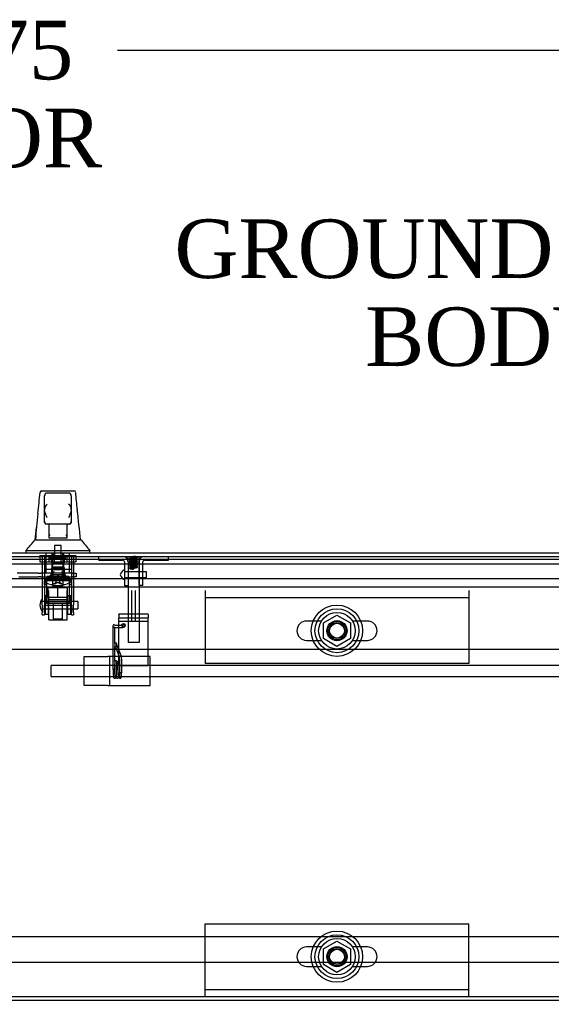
# Model space of a CAD drawing. Header units: inches. Extents: x 2 to 538, y -2 to 358.
# Tile 8 of 36: x 125 to 143, y 27 to 61. Entities that reach past the tile are written whole.
import ezdxf
from ezdxf import colors
from ezdxf.entities.mleader import LeaderData, LeaderLine
from ezdxf.enums import TextEntityAlignment as Align
from ezdxf.lldxf.tags import DXFTag
from ezdxf.math import Vec2, Vec3

# ---------------------------------------------------------------- set-up
doc = ezdxf.new("R2010")
doc.units = ezdxf.units.IN
doc.header["$MEASUREMENT"] = 0
for name, color, linetype in [('COM40146', 7, 'Continuous'), ('COM52832', 7, 'Continuous'), ('COM52840', 7, 'Continuous'), ('COM52854', 7, 'Continuous'), ('COM52855', 7, 'Continuous'), ('COM52856', 7, 'Continuous'), ('COM53516', 7, 'Continuous'), ('COM53520', 7, 'Continuous'), ('COM70782', 7, 'Continuous'), ('COM70838', 7, 'Continuous'), ('COM70839-6', 7, 'Continuous'), ('COM71127-2', 7, 'Continuous'), ('COM71132-1', 7, 'Continuous'), ('Default', 7, 'Continuous'), ('GSK11033', 7, 'Continuous'), ('HAN13064', 7, 'Continuous'), ('HAN13064_NUT', 7, 'Continuous'), ('HAN13064_SCREW', 7, 'Continuous'), ('HAN_NUT', 7, 'Continuous'), ('NTS166905', 7, 'Continuous'), ('NTS18147', 7, 'Continuous'), ('ROL87452', 7, 'Continuous'), ('RVT17750', 7, 'Continuous'), ('RVT17786', 7, 'Continuous'), ('RVT19000', 7, 'Continuous'), ('SCS00680', 7, 'Continuous'), ('SPC87323', 7, 'Continuous'), ('SPR20245', 7, 'Continuous'), ('SPR20270', 7, 'Continuous'), ('STD26265', 7, 'Continuous'), ('WAF25362', 7, 'Continuous'), ('WAF25376', 7, 'Continuous'), ('WAM254785', 7, 'Continuous'), ('WAM30038', 7, 'Continuous')]:
    doc.layers.add(name, color=color, linetype=linetype)
doc.styles.add('SEACAD_Times_New_Roman', font='times.ttf')
tags = doc.linetypes.add('CENTER2', pattern=[1.125, 0.75, -0.125, 0.125, -0.125]).pattern_tags.tags
tags[10:11] = [DXFTag(74, 4), DXFTag(75, 0), DXFTag(340, '0'), DXFTag(46, 0.0), DXFTag(50, 0.0), DXFTag(44, 0.0), DXFTag(45, 0.0)]
tags[8:9] = [DXFTag(74, 4), DXFTag(75, 0), DXFTag(340, '0'), DXFTag(46, 0.0), DXFTag(50, 0.0), DXFTag(44, 0.0), DXFTag(45, 0.0)]
tags[6:7] = [DXFTag(74, 4), DXFTag(75, 0), DXFTag(340, '0'), DXFTag(46, 0.0), DXFTag(50, 0.0), DXFTag(44, 0.0), DXFTag(45, 0.0)]
tags[4:5] = [DXFTag(74, 4), DXFTag(75, 0), DXFTag(340, '0'), DXFTag(46, 0.0), DXFTag(50, 0.0), DXFTag(44, 0.0), DXFTag(45, 0.0)]
tags = doc.linetypes.add('HIDDEN2', pattern=[0.1875, 0.125, -0.0625]).pattern_tags.tags
tags[6:7] = [DXFTag(74, 4), DXFTag(75, 0), DXFTag(340, '0'), DXFTag(46, 0.0), DXFTag(50, 0.0), DXFTag(44, 0.0), DXFTag(45, 0.0)]
tags[4:5] = [DXFTag(74, 4), DXFTag(75, 0), DXFTag(340, '0'), DXFTag(46, 0.0), DXFTag(50, 0.0), DXFTag(44, 0.0), DXFTag(45, 0.0)]
doc.dimstyles.new('HAMMOND_(STH_-_540x360)', dxfattribs={"dimtxt": 2, "dimasz": 2.5, "dimexe": 1, "dimexo": 1, "dimgap": 0.5, "dimtad": 0, "dimtih": 1, "dimtoh": 1, "dimzin": 0, "dimdsep": 46, "dimtxsty": 'SEACAD_Times_New_Roman', "dimblk1": '_SE_FILLED', "dimblk2": '_SE_FILLED', "dimsah": 1, "dimcen": 1, "dimadec": 0, "dimazin": 0, "dimtfac": 0.8, "dimtofl": 0, "dimtmove": 0, "dimatfit": 3, "dimfxl": 1, "dimtolj": 1, "dimtzin": 0, "dimarcsym": 0})

# ---------------------------------------------------------------- blocks, each defined once
blk = doc.blocks.new('SEANNOT_GROUP5')
at = {"layer": 'Default', "color": 7, "linetype": 'CENTER2'}
blk.add_line((88.328, 39.589), (233.34, 39.589), dxfattribs=at)
blk = doc.blocks.new('SE1')
at = {"layer": 'COM40146', "color": 7, "linetype": 'HIDDEN2'}
for p, q in [((88.584, 29.776), (158.084, 29.776)), ((88.459, 28.901), (158.209, 28.901))]:
    blk.add_line(p, q, dxfattribs=at)
at = {"layer": 'COM52832', "color": 7, "linetype": 'HIDDEN2'}
for p, q in [((127.271, 39.339), (128.086, 39.339)), ((127.271, 38.339), (127.271, 39.339)), ((128.146, 39.339), (128.086, 39.339)), ((128.146, 38.339), (128.146, 39.339)), ((128.331, 39.339), (128.146, 39.339)), ((129.521, 39.339), (128.331, 39.339)), ((129.521, 38.339), (129.521, 39.339)), ((128.086, 38.339), (127.271, 38.339)), ((128.086, 38.339), (128.146, 38.339)), ((128.146, 38.339), (128.331, 38.339)), ((128.331, 38.339), (129.521, 38.339))]:
    blk.add_line(p, q, dxfattribs=at)
at = {"layer": 'COM52840', "color": 7, "linetype": 'HIDDEN2'}
for p, q in [((131.396, 41.589), (131.396, 41.339)), ((131.396, 41.339), (131.396, 39.089)), ((140.396, 41.339), (131.396, 41.339)), ((140.396, 41.589), (140.396, 41.339)), ((140.396, 41.339), (140.396, 39.089)), ((140.396, 39.089), (131.396, 39.089)), ((131.396, 27.964), (131.396, 30.214)), ((131.396, 30.214), (140.396, 30.214)), ((140.396, 27.964), (140.396, 30.214)), ((131.396, 27.714), (131.396, 27.964)), ((131.396, 27.964), (140.396, 27.964)), ((140.396, 27.714), (140.396, 27.964))]:
    blk.add_line(p, q, dxfattribs=at)
for centre in [(135.896, 40.214), (135.896, 29.089)]:
    blk.add_circle(centre, 0.344, dxfattribs=at)
at = {"layer": 'COM52854', "color": 7, "linetype": 'HIDDEN2'}
for p, q in [((128.459, 40.769), (128.459, 40.775)), ((129.459, 40.775), (128.459, 40.775)), ((128.459, 40.769), (128.459, 40.655)), ((129.459, 40.769), (129.459, 40.775)), ((129.459, 40.769), (129.459, 40.655)), ((128.459, 40.655), (129.459, 40.655)), ((128.459, 40.535), (128.459, 40.655)), ((128.459, 39.026), (128.459, 40.535)), ((128.459, 40.535), (129.459, 40.535)), ((129.459, 40.535), (129.459, 40.655)), ((129.459, 39.026), (129.459, 40.535)), ((128.459, 39.026), (129.459, 39.026))]:
    blk.add_line(p, q, dxfattribs=at)
blk.add_circle((128.615, 40.401), 0.0625, dxfattribs=at)
at = {"layer": 'COM52855', "color": 7, "linetype": 'HIDDEN2'}
for p, q in [((128.897, 40.526), (128.897, 41.589)), ((129.022, 40.526), (129.022, 41.589)), ((129.022, 40.526), (128.897, 40.526))]:
    blk.add_line(p, q, dxfattribs=at)
at = {"layer": 'COM52856', "color": 7, "linetype": 'HIDDEN2'}
for p, q in [((127.771, 42.626), (127.771, 42.751)), ((130.146, 42.626), (130.146, 42.751)), ((127.771, 42.626), (128.586, 42.626)), ((128.646, 42.566), (128.646, 41.751)), ((128.771, 42.566), (128.771, 41.751)), ((129.146, 41.751), (129.146, 42.566)), ((129.271, 41.751), (129.271, 42.566)), ((129.331, 42.626), (130.146, 42.626)), ((128.646, 41.751), (128.771, 41.751)), ((129.271, 41.751), (129.146, 41.751))]:
    blk.add_line(p, q, dxfattribs=at)
for centre, radius, start, end in [((128.586, 42.566), 0.185, 0, 90), ((129.331, 42.566), 0.185, 90, 180), ((128.586, 42.566), 0.06, 0, 90), ((129.331, 42.566), 0.06, 90, 180)]:
    blk.add_arc(centre, radius, start, end, dxfattribs=at)
at = {"layer": 'COM53516', "color": 7, "linetype": 'Continuous'}
for p, q in [((123.456, 42.876), (159.336, 42.876)), ((123.456, 42.001), (159.396, 42.001))]:
    blk.add_line(p, q, dxfattribs=at)
at = {"layer": 'COM53520', "color": 7, "linetype": 'HIDDEN2'}
for p, q in [((126.146, 38.651), (126.146, 39.026)), ((232.146, 39.026), (126.146, 39.026)), ((126.146, 38.651), (232.146, 38.651))]:
    blk.add_line(p, q, dxfattribs=at)
at = {"layer": 'COM70782', "color": 7, "linetype": 'HIDDEN2'}
for p, q in [((128.771, 42.566), (128.771, 42.751)), ((129.146, 42.566), (129.146, 42.751)), ((128.771, 42.563), (128.771, 39.813)), ((128.771, 42.563), (129.146, 42.563)), ((129.146, 42.563), (129.146, 39.813)), ((129.146, 39.813), (128.771, 39.813))]:
    blk.add_line(p, q, dxfattribs=at)
at = {"layer": 'COM70838', "color": 7, "linetype": 'HIDDEN2'}
for p, q in [((125.709, 42.174), (124.995, 42.174)), ((125.05, 42.049), (125.709, 42.049)), ((125.709, 42.174), (125.797, 42.174)), ((125.797, 42.049), (125.709, 42.049)), ((126.88, 42.174), (125.797, 42.174)), ((125.797, 42.049), (126.363, 42.049)), ((126.398, 42.049), (126.88, 42.049)), ((126.88, 42.174), (127.005, 42.174)), ((127.005, 42.049), (126.88, 42.049)), ((127.005, 42.174), (127.005, 42.049))]:
    blk.add_line(p, q, dxfattribs=at)
at = {"layer": 'COM70839-6', "color": 7, "linetype": 'HIDDEN2'}
for p, q in [((125.849, 42.757), (125.849, 42.425)), ((125.919, 42.757), (125.849, 42.757)), ((125.919, 42.757), (125.919, 42.425)), ((126.841, 42.757), (126.841, 42.425)), ((126.911, 42.757), (126.841, 42.757)), ((126.911, 42.757), (126.911, 42.425)), ((125.849, 42.415), (125.849, 42.425)), ((125.849, 42.415), (125.849, 41.258)), ((125.919, 42.425), (125.919, 42.415)), ((125.919, 42.415), (125.919, 41.258)), ((126.841, 42.415), (126.841, 42.425)), ((126.841, 42.415), (126.841, 41.258)), ((126.911, 42.425), (126.911, 42.415)), ((126.911, 42.415), (126.911, 41.258)), ((126.841, 42.308), (125.919, 42.308)), ((125.919, 41.964), (126.841, 41.964)), ((126.146, 41.972), (126.146, 41.995)), ((126.614, 41.995), (126.614, 41.972)), ((125.849, 41.094), (125.849, 41.258)), ((125.849, 41.094), (125.849, 40.835)), ((125.919, 41.258), (125.919, 41.094)), ((126.841, 41.151), (125.919, 41.151)), ((125.919, 40.835), (125.919, 41.094)), ((125.919, 41.087), (126.841, 41.087)), ((126.841, 41.094), (126.841, 41.258)), ((126.841, 41.094), (126.841, 40.835)), ((126.911, 41.258), (126.911, 41.094)), ((126.911, 40.835), (126.911, 41.094)), ((125.849, 40.759), (125.849, 40.835)), ((125.849, 40.759), (125.919, 40.759)), ((125.919, 40.835), (125.919, 40.759)), ((126.841, 40.759), (126.841, 40.835)), ((126.841, 40.759), (126.911, 40.759)), ((126.911, 40.835), (126.911, 40.759))]:
    blk.add_line(p, q, dxfattribs=at)
blk.add_ellipse((126.38, 42.306), major_axis=(-0.14, 0), ratio=0.009345, dxfattribs=at)
for centre, major_axis in [((126.38, 41.995), (-0.234, 0)), ((126.38, 41.972), (0.234, 0))]:
    blk.add_ellipse(centre, major_axis=major_axis, ratio=0.009345, start_param=3.141593, end_param=6.283185, dxfattribs=at)
at = {"layer": 'COM71127-2', "color": 7, "linetype": 'Continuous'}
blk.add_line((160.584, 27.589), (102.084, 27.589), dxfattribs=at)
at = {"layer": 'COM71132-1', "color": 7, "linetype": 'HIDDEN2'}
blk.add_line((88.146, 42.651), (158.896, 42.651), dxfattribs=at)
at = {"layer": 'COM71132-1', "color": 7, "linetype": 'Continuous'}
for p, q in [((88.146, 41.714), (160.834, 41.714)), ((160.834, 27.714), (86.396, 27.714))]:
    blk.add_line(p, q, dxfattribs=at)
at = {"layer": 'GSK11033', "color": 7, "linetype": 'HIDDEN2'}
for p, q in [((123.615, 42.751), (159.396, 42.751)), ((123.615, 42.501), (159.396, 42.501))]:
    blk.add_line(p, q, dxfattribs=at)
at = {"layer": 'HAN13064', "color": 7, "linetype": 'Continuous'}
for p, q in [((125.775, 44.935), (125.775, 44.937)), ((125.835, 44.991), (126.926, 44.991)), ((125.925, 44.348), (125.925, 44.821)), ((126.745, 44.911), (126.015, 44.911)), ((126.835, 44.821), (126.835, 44.348)), ((126.986, 44.936), (126.986, 44.934)), ((125.925, 43.941), (125.925, 44.348)), ((126.835, 44.348), (126.835, 43.941)), ((125.925, 43.911), (125.925, 43.941)), ((126.015, 43.851), (125.985, 43.851)), ((126.745, 43.851), (126.015, 43.851)), ((126.08, 43.419), (126.08, 43.851)), ((126.68, 43.851), (126.68, 43.419)), ((126.775, 43.851), (126.745, 43.851)), ((126.835, 43.941), (126.835, 43.911)), ((126.08, 43.379), (126.08, 43.419)), ((126.295, 43.376), (126.11, 43.376)), ((126.465, 43.376), (126.295, 43.376)), ((126.65, 43.376), (126.465, 43.376)), ((126.68, 43.419), (126.68, 43.379)), ((125.617, 43.311), (125.801, 43.311)), ((125.801, 43.311), (125.914, 43.311)), ((125.914, 43.311), (126.122, 43.311)), ((126.122, 43.311), (126.19, 43.311)), ((126.19, 43.311), (126.281, 43.311)), ((126.281, 43.311), (126.321, 43.311)), ((126.321, 43.311), (126.44, 43.311)), ((126.44, 43.311), (126.737, 43.311)), ((126.737, 43.311), (126.847, 43.311)), ((126.847, 43.311), (127.17, 43.311)), ((125.291, 42.958), (125.291, 42.876)), ((125.291, 42.956), (125.642, 42.956)), ((125.642, 42.956), (125.875, 42.956)), ((125.875, 42.956), (126.321, 42.956)), ((126.321, 42.956), (126.44, 42.956)), ((126.44, 42.956), (126.491, 42.956)), ((126.491, 42.956), (126.639, 42.956)), ((126.639, 42.956), (127.119, 42.956)), ((127.119, 42.956), (127.47, 42.956)), ((127.47, 42.876), (127.47, 42.958))]:
    blk.add_line(p, q, dxfattribs=at)
at = {"layer": 'HAN13064', "color": 7, "linetype": 'HIDDEN2'}
for p, q in [((125.985, 42.174), (125.985, 42.876)), ((126.181, 42.174), (126.181, 42.876)), ((126.218, 42.876), (126.218, 42.751)), ((126.543, 42.751), (126.543, 42.876)), ((126.58, 42.174), (126.58, 42.876)), ((126.776, 42.174), (126.776, 42.876)), ((126.22, 42.049), (126.22, 42.174)), ((126.54, 42.049), (126.54, 42.174)), ((126.22, 41.144), (126.22, 40.623)), ((126.54, 40.623), (126.54, 41.144)), ((126.22, 40.623), (126.54, 40.623)), ((126.22, 40.623), (126.25, 40.593)), ((126.51, 40.593), (126.25, 40.593)), ((126.51, 40.593), (126.54, 40.623))]:
    blk.add_line(p, q, dxfattribs=at)
at = {"layer": 'HAN13064', "color": 7, "linetype": 'Continuous'}
for centre, radius, start, end in [((125.835, 44.931), 0.06, 89.9925, 174.0071), ((126.015, 44.821), 0.09, 90, 180), ((126.745, 44.821), 0.09, 0, 90), ((126.926, 44.931), 0.06, 5.5758, 90.0089), ((126.185, 44.34), 0.259, 130.7149, 177.9019), ((126.576, 44.34), 0.259, 2.0981, 49.2851), ((141.563, 42.309), 15.978, 173.1508, 176.4066), ((125.967, 44.348), 0.0411, 178.3464, 179.9974), ((126.794, 44.348), 0.0411, 0.0026, 1.6536), ((65.126, 37.266), 62.32, 5.56591, 6.52159), ((126.015, 43.941), 0.09, 180, 270), ((125.985, 43.911), 0.06, 180, 270), ((126.745, 43.941), 0.09, 270, 0), ((126.775, 43.911), 0.06, 270, 0), ((121.839, 46.29), 4.799, 315.9905, 321.6256), ((139.586, 53.5), 16.062, 219.3746, 221.0327)]:
    blk.add_arc(centre, radius, start, end, dxfattribs=at)
for points in [[(125.699, 44.215), (125.725, 44.455), (125.75, 44.695), (125.775, 44.935)], [(127.043, 44.344), (127.024, 44.541), (127.005, 44.738), (126.986, 44.934)], [(125.605, 43.311), (125.62, 43.454), (125.635, 43.597), (125.65, 43.74)]]:
    blk.add_open_spline(points, degree=3, dxfattribs=at)
for points, knots in [([(126.015, 44.065), (126.01, 44.078), (126.005, 44.09), (125.995, 44.114), (125.99, 44.126), (125.975, 44.163), (125.966, 44.187), (125.953, 44.222), (125.949, 44.234), (125.942, 44.258), (125.938, 44.27), (125.93, 44.305), (125.926, 44.327), (125.925, 44.349)], [0, 0, 0, 0, 0.125, 0.125, 0.25, 0.25, 0.5, 0.5, 0.625, 0.625, 0.75, 0.75, 1, 1, 1, 1]), ([(126.835, 44.349), (126.835, 44.327), (126.831, 44.305), (126.823, 44.27), (126.819, 44.258), (126.812, 44.234), (126.808, 44.222), (126.795, 44.187), (126.786, 44.163), (126.771, 44.126), (126.766, 44.114), (126.756, 44.09), (126.751, 44.078), (126.745, 44.065)], [0, 0, 0, 0, 0.25, 0.25, 0.375, 0.375, 0.5, 0.5, 0.75, 0.75, 0.875, 0.875, 1, 1, 1, 1]), ([(126.08, 43.419), (126.08, 43.425), (126.082, 43.432), (126.086, 43.445), (126.088, 43.452), (126.097, 43.472), (126.104, 43.486), (126.11, 43.501)], [0, 0, 0, 0, 0.25, 0.25, 0.5, 0.5, 1, 1, 1, 1]), ([(126.11, 43.376), (126.106, 43.376), (126.103, 43.376), (126.095, 43.376), (126.092, 43.376), (126.086, 43.376), (126.084, 43.376), (126.081, 43.377), (126.08, 43.378), (126.08, 43.379)], [0, 0, 0, 0, 0.25, 0.25, 0.5, 0.5, 0.75, 0.75, 1, 1, 1, 1]), ([(126.65, 43.501), (126.657, 43.486), (126.664, 43.472), (126.673, 43.452), (126.675, 43.445), (126.679, 43.432), (126.68, 43.425), (126.68, 43.419)], [0, 0, 0, 0, 0.5, 0.5, 0.75, 0.75, 1, 1, 1, 1]), ([(126.68, 43.379), (126.68, 43.378), (126.68, 43.377), (126.677, 43.376), (126.675, 43.376), (126.666, 43.375), (126.658, 43.376), (126.65, 43.376)], [0, 0, 0, 0, 0.25, 0.25, 0.5, 0.5, 1, 1, 1, 1])]:
    blk.add_open_spline(points, degree=3, knots=knots, dxfattribs=at)
at = {"layer": 'HAN13064_NUT', "color": 7, "linetype": 'HIDDEN2'}
for p, q in [((126.38, 41.674), (126.048, 41.674)), ((126.048, 41.349), (126.048, 41.674)), ((126.713, 41.674), (126.38, 41.674)), ((126.38, 41.349), (126.38, 41.674)), ((126.713, 41.349), (126.713, 41.674)), ((126.214, 41.349), (126.048, 41.349)), ((126.048, 41.349), (126.048, 41.299)), ((126.38, 41.349), (126.214, 41.349)), ((126.547, 41.349), (126.38, 41.349)), ((126.713, 41.349), (126.547, 41.349)), ((126.713, 41.299), (126.713, 41.349)), ((126.683, 41.269), (126.078, 41.269))]:
    blk.add_line(p, q, dxfattribs=at)
for centre, start, end in [((126.078, 41.299), 180, 270), ((126.683, 41.299), 270, 0)]:
    blk.add_arc(centre, 0.03, start, end, dxfattribs=at)
at = {"layer": 'HAN13064_SCREW', "color": 7, "linetype": 'HIDDEN2'}
for p, q in [((126.496, 43.126), (126.264, 43.126)), ((126.264, 43.126), (126.264, 42.751)), ((126.496, 42.751), (126.496, 43.126)), ((126.118, 42.751), (126.118, 42.681)), ((126.643, 42.681), (126.118, 42.681)), ((126.158, 42.544), (126.158, 42.681)), ((126.269, 42.544), (126.269, 42.681)), ((126.492, 42.544), (126.492, 42.681)), ((126.603, 42.544), (126.603, 42.681)), ((126.643, 42.681), (126.643, 42.751)), ((126.158, 42.544), (126.269, 42.544)), ((126.269, 42.544), (126.492, 42.544)), ((126.492, 42.544), (126.603, 42.544))]:
    blk.add_line(p, q, dxfattribs=at)
at = {"layer": 'HAN_NUT', "color": 7, "linetype": 'HIDDEN2'}
for p, q in [((125.768, 42.781), (126.074, 42.781)), ((125.768, 42.781), (125.768, 42.566)), ((126.074, 42.781), (126.686, 42.781)), ((126.074, 42.781), (126.074, 42.566)), ((126.686, 42.781), (126.992, 42.781)), ((126.686, 42.781), (126.686, 42.566)), ((126.992, 42.781), (126.992, 42.566)), ((125.768, 42.566), (126.074, 42.566)), ((126.074, 42.566), (126.686, 42.566)), ((126.686, 42.566), (126.992, 42.566))]:
    blk.add_line(p, q, dxfattribs=at)
at = {"layer": 'NTS166905', "color": 7, "linetype": 'HIDDEN2'}
for p, q in [((135.431, 40.477), (135.896, 40.749)), ((135.896, 40.749), (136.361, 40.477)), ((135.431, 39.951), (135.431, 40.477)), ((136.361, 40.477), (136.361, 39.951)), ((135.892, 39.676), (135.431, 39.951)), ((136.361, 39.951), (135.892, 39.676)), ((135.431, 29.352), (135.896, 29.624)), ((135.896, 29.624), (136.361, 29.352)), ((135.431, 28.826), (135.431, 29.352)), ((136.361, 29.352), (136.361, 28.826)), ((135.892, 28.551), (135.431, 28.826)), ((136.361, 28.826), (135.892, 28.551))]:
    blk.add_line(p, q, dxfattribs=at)
for centre in [(135.896, 40.214), (135.896, 29.089)]:
    blk.add_circle(centre, 0.263, dxfattribs=at)
at = {"layer": 'NTS18147', "color": 7, "linetype": 'HIDDEN2'}
for p, q in [((126.16, 42.356), (126.6, 42.356)), ((126.16, 42.356), (126.16, 41.918)), ((126.6, 42.356), (126.16, 42.356)), ((126.6, 41.918), (126.6, 42.356)), ((125.985, 41.918), (125.917, 41.918)), ((125.917, 41.918), (125.917, 41.855)), ((125.985, 41.918), (125.917, 41.918)), ((125.917, 41.855), (125.985, 41.855)), ((125.917, 41.855), (125.917, 41.793)), ((125.917, 41.855), (125.985, 41.855)), ((125.917, 41.793), (125.98, 41.793)), ((125.917, 41.793), (125.98, 41.793)), ((125.98, 41.855), (125.98, 41.793)), ((126.312, 41.918), (125.985, 41.918)), ((125.985, 41.855), (125.985, 41.918)), ((126.312, 41.918), (125.985, 41.918)), ((125.985, 41.855), (125.985, 41.855)), ((126.149, 41.793), (126.18, 41.793)), ((126.149, 41.793), (126.18, 41.793)), ((126.16, 41.918), (126.16, 41.918)), ((126.448, 41.918), (126.312, 41.918)), ((126.312, 41.918), (126.312, 41.855)), ((126.448, 41.918), (126.312, 41.918)), ((126.312, 41.855), (126.448, 41.855)), ((126.312, 41.855), (126.448, 41.855)), ((126.312, 41.855), (126.312, 41.855)), ((126.775, 41.918), (126.448, 41.918)), ((126.448, 41.855), (126.448, 41.918)), ((126.775, 41.918), (126.448, 41.918)), ((126.448, 41.855), (126.448, 41.855)), ((126.58, 41.793), (126.612, 41.793)), ((126.58, 41.793), (126.612, 41.793)), ((126.6, 41.918), (126.6, 41.918)), ((126.843, 41.918), (126.775, 41.918)), ((126.775, 41.918), (126.775, 41.855)), ((126.843, 41.918), (126.775, 41.918)), ((126.775, 41.855), (126.843, 41.855)), ((126.775, 41.855), (126.843, 41.855)), ((126.775, 41.855), (126.775, 41.855)), ((126.78, 41.793), (126.78, 41.855)), ((126.78, 41.793), (126.843, 41.793)), ((126.78, 41.793), (126.843, 41.793)), ((126.843, 41.855), (126.843, 41.918)), ((126.843, 41.855), (126.843, 41.793))]:
    blk.add_line(p, q, dxfattribs=at)
for centre, start_param, end_param in [((126.149, 42.112), 2.506883, 3.776302), ((126.149, 42.112), 3.141593, 3.776302), ((126.18, 42.112), 3.141593, 3.776302), ((126.58, 42.112), 2.506883, 3.141593), ((126.612, 42.112), 2.506883, 3.776302), ((126.612, 42.112), 2.506883, 3.141593)]:
    blk.add_ellipse(centre, major_axis=(0, 0.318), ratio=0.866025, start_param=start_param, end_param=end_param, dxfattribs=at)
at = {"layer": 'ROL87452', "color": 7, "linetype": 'HIDDEN2'}
for p, q in [((126.068, 40.589), (126.068, 41.589)), ((126.693, 40.589), (126.693, 41.589)), ((126.068, 40.589), (126.693, 40.589))]:
    blk.add_line(p, q, dxfattribs=at)
at = {"layer": 'RVT17750', "color": 7, "linetype": 'HIDDEN2'}
for p, q in [((129.396, 42.219), (128.646, 42.219)), ((128.646, 42.032), (129.396, 42.032)), ((129.396, 42.032), (129.396, 42.219))]:
    blk.add_line(p, q, dxfattribs=at)
for centre, radius, start, end in [((128.731, 42.084), 0.226, 113.1906, 169.3586), ((128.731, 42.167), 0.226, 190.6414, 246.8094), ((128.643, 42.289), 0.003, 0, 113.1906), ((128.643, 41.962), 0.003, 246.8094, 0)]:
    blk.add_arc(centre, radius, start, end, dxfattribs=at)
at = {"layer": 'RVT17786', "color": 7, "linetype": 'HIDDEN2'}
for p, q in [((127.059, 41.214), (125.849, 41.214)), ((127.059, 41.214), (127.059, 40.964)), ((125.849, 40.964), (127.059, 40.964))]:
    blk.add_line(p, q, dxfattribs=at)
blk.add_arc((126.083, 41.089), 0.318, 137.1291, 222.8709, dxfattribs=at)
at = {"layer": 'RVT19000', "color": 7, "linetype": 'HIDDEN2'}
for p, q in [((126.521, 42.386), (126.24, 42.386)), ((126.24, 42.386), (126.24, 42.306)), ((126.521, 42.306), (126.521, 42.386)), ((126.068, 42.049), (126.068, 41.936)), ((126.185, 42.174), (126.185, 42.049)), ((126.24, 42.236), (126.24, 42.174)), ((126.399, 42.049), (126.363, 42.049)), ((126.521, 42.174), (126.521, 42.236)), ((126.575, 42.049), (126.575, 42.174)), ((126.693, 41.936), (126.693, 42.049)), ((126.693, 41.936), (126.068, 41.936))]:
    blk.add_line(p, q, dxfattribs=at)
at = {"layer": 'SCS00680', "color": 7, "linetype": 'HIDDEN2'}
for p, q in [((135.366, 40.545), (134.861, 40.545)), ((136.932, 40.545), (136.426, 40.545)), ((134.861, 39.882), (135.366, 39.882)), ((136.426, 39.882), (136.932, 39.882)), ((135.366, 29.42), (134.861, 29.42)), ((136.932, 29.42), (136.426, 29.42)), ((134.861, 28.757), (135.366, 28.757)), ((136.426, 28.757), (136.932, 28.757))]:
    blk.add_line(p, q, dxfattribs=at)
for centre, radius in [((135.896, 40.214), 0.625), ((135.896, 40.214), 0.312), ((135.896, 40.214), 0.252), ((135.896, 29.089), 0.625), ((135.896, 29.089), 0.312), ((135.896, 29.089), 0.252)]:
    blk.add_circle(centre, radius, dxfattribs=at)
for centre, start, end in [((134.861, 40.214), 90, 270), ((136.932, 40.214), 270, 90), ((134.861, 29.089), 90, 270), ((136.932, 29.089), 270, 90)]:
    blk.add_arc(centre, 0.331, start, end, dxfattribs=at)
at = {"layer": 'SPC87323', "color": 7, "linetype": 'HIDDEN2'}
for p, q in [((125.988, 42.049), (125.988, 41.144)), ((126.143, 42.174), (126.143, 42.049)), ((126.153, 42.174), (126.153, 42.049)), ((126.608, 42.174), (126.608, 42.049)), ((126.618, 42.174), (126.618, 42.049)), ((126.773, 41.144), (126.773, 42.049)), ((126.773, 41.144), (125.988, 41.144))]:
    blk.add_line(p, q, dxfattribs=at)
at = {"layer": 'SPR20245', "color": 7, "linetype": 'HIDDEN2'}
for p, q in [((128.256, 40.376), (128.256, 40.376)), ((128.256, 40.376), (128.256, 40.369)), ((128.256, 40.369), (128.256, 40.344)), ((128.256, 40.344), (128.256, 38.907)), ((128.326, 39.781), (128.326, 40.327)), ((128.656, 40.369), (128.656, 40.379)), ((128.321, 39.763), (128.321, 39.761)), ((128.321, 39.761), (128.321, 39.683)), ((128.326, 39.158), (128.326, 39.666)), ((128.346, 39.652), (128.462, 39.364)), ((128.391, 39.761), (128.391, 39.763)), ((128.391, 39.683), (128.391, 39.761)), ((128.527, 39.391), (128.394, 39.718)), ((128.486, 39.242), (128.486, 38.802)), ((128.556, 38.802), (128.556, 39.242))]:
    blk.add_line(p, q, dxfattribs=at)
for centre, radius, start, end in [((128.291, 40.376), 0.035, 39.9617, 180), ((128.356, 39.763), 0.035, 0, 180), ((128.428, 39.732), 0.0365, 180.1662, 202.1248), ((128.161, 39.242), 0.325, 0.0396, 22.1784), ((128.161, 39.242), 0.395, 0.0323, 22.1692)]:
    blk.add_arc(centre, radius, start, end, dxfattribs=at)
for centre, ratio, start_param, end_param in [((128.621, 40.379), 0.99749, 3.141593, 5.682042), ((128.621, 40.369), 0.99749, 3.141593, 3.173475), ((128.291, 38.907), 0.070801, 0, 1.982954), ((128.521, 38.802), 0.325568, 0, 3.141593)]:
    blk.add_ellipse(centre, major_axis=(-0.035, 0), ratio=ratio, start_param=start_param, end_param=end_param, dxfattribs=at)
blk.add_ellipse((128.356, 39.683), major_axis=(-0.035, 0), ratio=0.945519, dxfattribs=at)
for points, knots in [([(128.256, 40.369), (128.257, 40.364), (128.258, 40.356), (128.264, 40.346), (128.271, 40.34), (128.278, 40.336), (128.286, 40.333), (128.298, 40.33), (128.318, 40.328), (128.352, 40.325), (128.393, 40.323), (128.439, 40.323), (128.485, 40.323), (128.53, 40.324), (128.57, 40.326), (128.602, 40.328), (128.62, 40.331), (128.633, 40.334), (128.644, 40.341), (128.652, 40.35), (128.656, 40.361), (128.656, 40.367), (128.656, 40.369)], [0, 0, 0, 0, 0.024884, 0.045575, 0.064174, 0.082625, 0.105431, 0.149742, 0.23206, 0.309096, 0.390105, 0.469921, 0.549409, 0.628921, 0.708698, 0.789326, 0.873029, 0.917825, 0.941742, 0.964165, 0.988366, 1, 1, 1, 1]), ([(128.607, 40.4), (128.607, 40.4), (128.607, 40.4), (128.604, 40.4), (128.594, 40.398), (128.572, 40.396), (128.539, 40.394), (128.498, 40.393), (128.453, 40.393), (128.408, 40.393), (128.368, 40.394), (128.335, 40.396), (128.315, 40.399), (128.307, 40.4), (128.306, 40.4), (128.306, 40.4)], [0.1099758, 0.1099758, 0.1099758, 0.1099758, 0.1132182, 0.1444828, 0.1976391, 0.2666733, 0.3440338, 0.4244202, 0.5057996, 0.5874593, 0.6689841, 0.7498906, 0.8206332, 0.8739135, 0.8900561, 0.8900561, 0.8900561, 0.8900561]), ([(128.256, 38.907), (128.259, 38.863), (128.263, 38.794), (128.269, 38.702), (128.274, 38.651), (128.278, 38.623), (128.281, 38.613), (128.286, 38.603), (128.295, 38.594), (128.308, 38.588), (128.324, 38.588), (128.336, 38.594), (128.342, 38.6), (128.348, 38.607), (128.353, 38.62), (128.359, 38.653), (128.364, 38.713), (128.369, 38.797), (128.375, 38.894), (128.38, 38.987), (128.385, 39.064), (128.389, 39.112), (128.392, 39.133), (128.392, 39.135), (128.392, 39.135)], [0, 0, 0, 0, 0.0281769, 0.0518799, 0.0710616, 0.0856474, 0.0945562, 0.0983579, 0.1022673, 0.1061081, 0.1107869, 0.1141579, 0.1159579, 0.1173427, 0.1283089, 0.1466846, 0.1679388, 0.1906997, 0.2131957, 0.2351298, 0.2560441, 0.2750348, 0.2912723, 0.2934103, 0.2934103, 0.2934103, 0.2934103]), ([(128.409, 39.075), (128.408, 39.088), (128.406, 39.115), (128.403, 39.145), (128.396, 39.17), (128.384, 39.182), (128.373, 39.188), (128.36, 39.189), (128.345, 39.186), (128.332, 39.173), (128.326, 39.159), (128.322, 39.14), (128.318, 39.099), (128.312, 39.029), (128.307, 38.939), (128.302, 38.846), (128.297, 38.76), (128.292, 38.693), (128.288, 38.653), (128.287, 38.645), (128.287, 38.645)], [0.6367871, 0.6367871, 0.6367871, 0.6367871, 0.6491905, 0.6648714, 0.6826126, 0.6871958, 0.6897123, 0.6933556, 0.6969288, 0.7022724, 0.7089217, 0.7219126, 0.7413694, 0.7638643, 0.7859985, 0.8077217, 0.8289847, 0.8496746, 0.868979, 0.8797865, 0.8797865, 0.8797865, 0.8797865]), ([(128.363, 38.702), (128.363, 38.7), (128.365, 38.678), (128.368, 38.646), (128.373, 38.616), (128.383, 38.599), (128.392, 38.593), (128.402, 38.589), (128.411, 38.588), (128.423, 38.591), (128.434, 38.597), (128.444, 38.61), (128.45, 38.632), (128.454, 38.67), (128.459, 38.734), (128.464, 38.817), (128.469, 38.91), (128.474, 39.002), (128.479, 39.078), (128.484, 39.123), (128.486, 39.135), (128.486, 39.136), (128.486, 39.136)], [0.4569192, 0.4569192, 0.4569192, 0.4569192, 0.4585423, 0.4780879, 0.4963702, 0.5048455, 0.5081085, 0.5099232, 0.5126827, 0.5153176, 0.5191115, 0.5244706, 0.5384121, 0.5573773, 0.5780228, 0.5990163, 0.6204002, 0.6422352, 0.6644183, 0.6846608, 0.6986842, 0.69921, 0.69921, 0.69921, 0.69921]), ([(128.487, 39.171), (128.485, 39.175), (128.479, 39.182), (128.466, 39.188), (128.452, 39.189), (128.439, 39.185), (128.426, 39.174), (128.418, 39.155), (128.415, 39.132), (128.41, 39.086), (128.405, 39.016), (128.4, 38.928), (128.395, 38.831), (128.389, 38.741), (128.384, 38.676), (128.381, 38.649), (128.381, 38.644), (128.381, 38.644)], [0.2719089, 0.2719089, 0.2719089, 0.2719089, 0.2763538, 0.2809382, 0.2842252, 0.2876544, 0.2917504, 0.3016574, 0.3175713, 0.3358157, 0.3564249, 0.3784469, 0.4009936, 0.4240047, 0.4462468, 0.4651815, 0.4729029, 0.4729029, 0.4729029, 0.4729029]), ([(128.427, 39.133), (128.427, 39.133), (128.427, 39.132), (128.428, 39.128), (128.428, 39.124)], [0.73233197, 0.73233197, 0.73233197, 0.73233197, 0.73536547, 0.7431168, 0.7431168, 0.7431168, 0.7431168]), ([(128.456, 38.702), (128.457, 38.688), (128.46, 38.656), (128.464, 38.626), (128.469, 38.611), (128.475, 38.601), (128.489, 38.59), (128.503, 38.588), (128.516, 38.591), (128.523, 38.595), (128.526, 38.597), (128.53, 38.601), (128.535, 38.609), (128.542, 38.632), (128.549, 38.695), (128.554, 38.759), (128.556, 38.802)], [0.8605226, 0.8605226, 0.8605226, 0.8605226, 0.8740595, 0.8936146, 0.9027144, 0.9085248, 0.9117004, 0.9163968, 0.9200187, 0.9220799, 0.9227204, 0.9235366, 0.9317023, 0.9474411, 0.9703739, 1, 1, 1, 1]), ([(128.486, 38.802), (128.485, 38.781), (128.483, 38.742), (128.478, 38.684), (128.476, 38.656), (128.475, 38.647), (128.476, 38.647)], [0, 0, 0, 0, 0.01547088, 0.03322808, 0.05295908, 0.06214706, 0.06214706, 0.06214706, 0.06214706])]:
    blk.add_open_spline(points, degree=3, knots=knots, dxfattribs=at)
at = {"layer": 'SPR20270', "color": 7, "linetype": 'HIDDEN2'}
for p, q in [((128.959, 42.718), (128.959, 42.751)), ((128.959, 42.345), (128.959, 42.313))]:
    blk.add_line(p, q, dxfattribs=at)
for points, knots in [([(129.067, 42.724), (129.067, 42.724), (129.066, 42.724), (129.063, 42.724), (129.052, 42.721), (129.029, 42.718), (128.997, 42.714), (128.96, 42.71), (128.923, 42.706), (128.89, 42.702), (128.863, 42.698), (128.842, 42.694), (128.83, 42.688), (128.822, 42.681), (128.823, 42.664), (128.832, 42.657), (128.848, 42.651), (128.872, 42.647), (128.903, 42.643), (128.941, 42.639), (128.972, 42.636), (128.99, 42.634), (128.996, 42.633)], [0.0553012, 0.0553012, 0.0553012, 0.0553012, 0.0562758, 0.0598353, 0.0673878, 0.0761496, 0.085585, 0.0951177, 0.1046701, 0.1141928, 0.1233645, 0.1319018, 0.1397298, 0.1456445, 0.1500838, 0.156952, 0.1654652, 0.1749692, 0.1850884, 0.195049, 0.2048192, 0.2093865, 0.2093865, 0.2093865, 0.2093865]), ([(128.851, 42.663), (128.851, 42.663), (128.854, 42.664), (128.867, 42.666), (128.892, 42.67), (128.924, 42.674), (128.961, 42.678), (128.998, 42.682), (129.034, 42.686), (129.066, 42.691), (129.082, 42.695), (129.094, 42.704), (129.097, 42.72), (129.087, 42.729), (129.069, 42.736), (129.043, 42.741), (129.004, 42.746), (128.976, 42.749), (128.959, 42.751)], [0.855409, 0.855409, 0.855409, 0.855409, 0.8594776, 0.8679375, 0.8771186, 0.8864497, 0.8958818, 0.905391, 0.9150007, 0.926831, 0.9392106, 0.9441235, 0.9492474, 0.9583561, 0.9674306, 0.9766889, 0.9875555, 1, 1, 1, 1]), ([(129.067, 42.643), (129.067, 42.643), (129.066, 42.643), (129.057, 42.641), (129.033, 42.637), (129, 42.633), (128.961, 42.629), (128.924, 42.625), (128.891, 42.622), (128.858, 42.616), (128.838, 42.615), (128.824, 42.601), (128.821, 42.59), (128.829, 42.575), (128.843, 42.572), (128.864, 42.567), (128.89, 42.564), (128.922, 42.56), (128.959, 42.556), (128.983, 42.553), (128.995, 42.552), (128.996, 42.552)], [0.2554146, 0.2554146, 0.2554146, 0.2554146, 0.256996, 0.2649565, 0.2751135, 0.2853794, 0.2952737, 0.3047956, 0.3140223, 0.3230125, 0.3381337, 0.3436996, 0.3474112, 0.3535406, 0.3640631, 0.3723496, 0.38126, 0.390388, 0.3997456, 0.4092522, 0.4096303, 0.4096303, 0.4096303, 0.4096303]), ([(129.066, 42.562), (129.066, 42.562), (129.064, 42.562), (129.052, 42.559), (129.032, 42.556), (129.004, 42.553), (128.971, 42.549), (128.934, 42.545), (128.899, 42.541), (128.868, 42.537), (128.847, 42.533), (128.833, 42.528), (128.824, 42.521), (128.822, 42.512), (128.823, 42.504), (128.831, 42.495), (128.843, 42.49), (128.865, 42.486), (128.897, 42.482), (128.931, 42.478), (128.966, 42.474), (128.987, 42.472), (128.996, 42.471)], [0.4571545, 0.4571545, 0.4571545, 0.4571545, 0.4605378, 0.4676706, 0.4754213, 0.4837898, 0.4926914, 0.5019925, 0.5116671, 0.521726, 0.5311268, 0.5388512, 0.5448452, 0.5479302, 0.551038, 0.5542802, 0.5625801, 0.5742991, 0.5833262, 0.5928802, 0.6026601, 0.6098281, 0.6098281, 0.6098281, 0.6098281]), ([(129.065, 42.48), (129.065, 42.48), (129.06, 42.48), (129.042, 42.476), (129.011, 42.473), (128.976, 42.468), (128.939, 42.465), (128.906, 42.461), (128.878, 42.457), (128.853, 42.453), (128.839, 42.451), (128.826, 42.441), (128.822, 42.432), (128.824, 42.42), (128.836, 42.411), (128.853, 42.407), (128.882, 42.402), (128.915, 42.398), (128.951, 42.394), (128.978, 42.392), (128.993, 42.39), (128.996, 42.39)], [0.6560212, 0.6560212, 0.6560212, 0.6560212, 0.6626754, 0.6717386, 0.681545, 0.6911941, 0.7005189, 0.7094723, 0.7177513, 0.7255675, 0.7376561, 0.7415916, 0.7458003, 0.7495171, 0.7570944, 0.7684767, 0.7784227, 0.7882402, 0.7976567, 0.8067113, 0.8092207, 0.8092207, 0.8092207, 0.8092207]), ([(129.067, 42.4), (129.067, 42.4), (129.064, 42.4), (129.051, 42.397), (129.026, 42.393), (128.994, 42.389), (128.957, 42.385), (128.92, 42.381), (128.884, 42.377), (128.852, 42.372), (128.836, 42.368), (128.824, 42.359), (128.821, 42.343), (128.831, 42.334), (128.849, 42.328), (128.875, 42.322), (128.913, 42.317), (128.941, 42.314), (128.959, 42.313)], [0.855409, 0.855409, 0.855409, 0.855409, 0.8594776, 0.8679375, 0.8771186, 0.8864497, 0.8958818, 0.905391, 0.9150007, 0.926831, 0.9392106, 0.9441235, 0.9492474, 0.9583561, 0.9674306, 0.9766889, 0.9875555, 1, 1, 1, 1]), ([(128.851, 42.42), (128.851, 42.42), (128.852, 42.42), (128.86, 42.422), (128.885, 42.426), (128.918, 42.43), (128.957, 42.434), (128.994, 42.438), (129.027, 42.441), (129.06, 42.447), (129.079, 42.448), (129.094, 42.462), (129.096, 42.474), (129.089, 42.488), (129.074, 42.491), (129.054, 42.496), (129.028, 42.499), (128.995, 42.503), (128.959, 42.507), (128.934, 42.51), (128.922, 42.511), (128.922, 42.511)], [0.2554146, 0.2554146, 0.2554146, 0.2554146, 0.256996, 0.2649565, 0.2751135, 0.2853794, 0.2952737, 0.3047956, 0.3140223, 0.3230125, 0.3381337, 0.3436996, 0.3474112, 0.3535406, 0.3640631, 0.3723496, 0.38126, 0.390388, 0.3997456, 0.4092522, 0.4096303, 0.4096303, 0.4096303, 0.4096303]), ([(128.851, 42.339), (128.851, 42.339), (128.851, 42.339), (128.855, 42.34), (128.866, 42.342), (128.889, 42.345), (128.921, 42.349), (128.958, 42.353), (128.994, 42.357), (129.028, 42.361), (129.054, 42.365), (129.076, 42.369), (129.088, 42.375), (129.096, 42.383), (129.095, 42.399), (129.086, 42.406), (129.07, 42.412), (129.046, 42.416), (129.015, 42.42), (128.977, 42.424), (128.946, 42.428), (128.928, 42.43), (128.922, 42.43)], [0.0553012, 0.0553012, 0.0553012, 0.0553012, 0.0562758, 0.0598353, 0.0673878, 0.0761496, 0.085585, 0.0951177, 0.1046701, 0.1141928, 0.1233645, 0.1319018, 0.1397298, 0.1456445, 0.1500838, 0.156952, 0.1654652, 0.1749692, 0.1850884, 0.195049, 0.2048192, 0.2093865, 0.2093865, 0.2093865, 0.2093865]), ([(128.852, 42.501), (128.852, 42.501), (128.854, 42.501), (128.866, 42.504), (128.886, 42.507), (128.914, 42.51), (128.947, 42.514), (128.983, 42.518), (129.019, 42.522), (129.05, 42.526), (129.071, 42.53), (129.085, 42.535), (129.093, 42.542), (129.096, 42.551), (129.095, 42.559), (129.086, 42.569), (129.075, 42.573), (129.052, 42.577), (129.021, 42.581), (128.987, 42.585), (128.952, 42.589), (128.931, 42.591), (128.922, 42.592)], [0.4571545, 0.4571545, 0.4571545, 0.4571545, 0.4605378, 0.4676706, 0.4754213, 0.4837898, 0.4926914, 0.5019925, 0.5116671, 0.521726, 0.5311268, 0.5388512, 0.5448452, 0.5479302, 0.551038, 0.5542802, 0.5625801, 0.5742991, 0.5833262, 0.5928802, 0.6026601, 0.6098281, 0.6098281, 0.6098281, 0.6098281]), ([(128.853, 42.583), (128.853, 42.583), (128.858, 42.583), (128.876, 42.587), (128.907, 42.591), (128.942, 42.595), (128.979, 42.598), (129.012, 42.602), (129.039, 42.606), (129.065, 42.61), (129.079, 42.612), (129.092, 42.622), (129.096, 42.631), (129.094, 42.643), (129.082, 42.652), (129.065, 42.656), (129.036, 42.661), (129.003, 42.665), (128.967, 42.669), (128.939, 42.672), (128.925, 42.673), (128.922, 42.673)], [0.6560212, 0.6560212, 0.6560212, 0.6560212, 0.6626754, 0.6717386, 0.681545, 0.6911941, 0.7005189, 0.7094723, 0.7177513, 0.7255675, 0.7376561, 0.7415916, 0.7458003, 0.7495171, 0.7570944, 0.7684767, 0.7784227, 0.7882402, 0.7976567, 0.8067113, 0.8092207, 0.8092207, 0.8092207, 0.8092207])]:
    blk.add_open_spline(points, degree=3, knots=knots, dxfattribs=at)
blk.add_open_spline([(128.959, 42.345), (128.945, 42.346), (128.933, 42.348), (128.922, 42.349)], degree=3, dxfattribs=at)
at = {"layer": 'STD26265', "color": 7, "linetype": 'HIDDEN2'}
for p, q in [((126.23, 42.751), (126.195, 42.716)), ((126.195, 42.716), (126.565, 42.716)), ((126.195, 42.716), (126.195, 41.751)), ((126.565, 42.716), (126.53, 42.751)), ((126.565, 41.751), (126.565, 42.716)), ((126.195, 41.751), (126.565, 41.751))]:
    blk.add_line(p, q, dxfattribs=at)
at = {"layer": 'WAF25362', "color": 7, "linetype": 'HIDDEN2'}
for centre, radius in [((135.896, 40.214), 0.875), ((135.896, 40.214), 0.344), ((135.896, 29.089), 0.875), ((135.896, 29.089), 0.344)]:
    blk.add_circle(centre, radius, dxfattribs=at)
at = {"layer": 'WAF25376', "color": 7, "linetype": 'HIDDEN2'}
for p, q in [((125.944, 41.404), (125.944, 40.774)), ((126.044, 41.404), (125.944, 41.404)), ((126.044, 41.404), (126.044, 40.774)), ((126.717, 40.774), (126.717, 41.404)), ((126.817, 41.404), (126.717, 41.404)), ((126.817, 40.774), (126.817, 41.404)), ((125.944, 40.774), (126.044, 40.774)), ((126.717, 40.774), (126.817, 40.774))]:
    blk.add_line(p, q, dxfattribs=at)
at = {"layer": 'WAM254785', "color": 7, "linetype": 'HIDDEN2'}
for centre, radius in [((135.896, 40.214), 0.75), ((135.896, 40.214), 0.312), ((135.896, 29.089), 0.75), ((135.896, 29.089), 0.312)]:
    blk.add_circle(centre, radius, dxfattribs=at)
at = {"layer": 'WAM30038', "color": 7, "linetype": 'HIDDEN2'}
for p, q in [((126.755, 42.067), (126.005, 42.067)), ((126.005, 42.067), (126.005, 42.043)), ((126.005, 42.067), (126.755, 42.067)), ((126.755, 42.043), (126.005, 42.043)), ((126.005, 42.043), (126.755, 42.043)), ((126.005, 42.043), (126.005, 42.043)), ((126.152, 42.131), (126.207, 42.131)), ((126.152, 42.131), (126.207, 42.131)), ((126.207, 42.131), (126.178, 42.086)), ((126.195, 42.077), (126.219, 42.115)), ((126.203, 42.086), (126.231, 42.131)), ((126.219, 42.115), (126.207, 42.131)), ((126.231, 42.131), (126.363, 42.131)), ((126.231, 42.131), (126.363, 42.131)), ((126.363, 42.131), (126.363, 42.086)), ((126.398, 42.131), (126.529, 42.131)), ((126.398, 42.086), (126.398, 42.131)), ((126.398, 42.131), (126.529, 42.131)), ((126.529, 42.131), (126.558, 42.086)), ((126.554, 42.131), (126.542, 42.115)), ((126.542, 42.115), (126.566, 42.076)), ((126.554, 42.131), (126.609, 42.131)), ((126.583, 42.086), (126.554, 42.131)), ((126.554, 42.131), (126.609, 42.131)), ((126.755, 42.043), (126.755, 42.067)), ((126.755, 42.043), (126.755, 42.043))]:
    blk.add_line(p, q, dxfattribs=at)
for centre, radius, start, end in [((125.475, 42.655), 0.854, 316.5547, 318.2901), ((126.381, 42.086), 0.0182, 177.1609, 267.9942), ((126.38, 42.085), 0.0181, 271.7718, 3.073), ((127.283, 42.652), 0.85, 221.7058, 223.4493)]:
    blk.add_arc(centre, radius, start, end, dxfattribs=at)
for points, knots in [([(126.112, 42.086), (126.114, 42.089), (126.116, 42.091), (126.118, 42.093), (126.129, 42.106), (126.141, 42.118), (126.152, 42.131)], [0, 0, 0, 0, 0.141448, 0.141448, 0.141448, 1, 1, 1, 1]), ([(126.178, 42.086), (126.177, 42.084), (126.176, 42.082), (126.174, 42.078), (126.174, 42.076), (126.173, 42.074), (126.173, 42.073), (126.173, 42.073)], [0, 0, 0, 0, 0.25, 0.25, 0.5, 0.5, 0.5626015, 0.5626015, 0.5626015, 0.5626015]), ([(126.178, 42.067), (126.18, 42.067), (126.183, 42.068), (126.188, 42.071), (126.19, 42.072), (126.197, 42.078), (126.2, 42.082), (126.203, 42.086)], [0, 0, 0, 0, 0.25, 0.25, 0.5, 0.5, 1, 1, 1, 1]), ([(126.558, 42.086), (126.559, 42.084), (126.561, 42.082), (126.564, 42.078), (126.566, 42.076), (126.571, 42.072), (126.573, 42.071), (126.578, 42.068), (126.58, 42.067), (126.583, 42.067)], [0, 0, 0, 0, 0.25, 0.25, 0.5, 0.5, 0.75, 0.75, 1, 1, 1, 1]), ([(126.588, 42.073), (126.588, 42.073), (126.588, 42.074), (126.587, 42.078), (126.585, 42.082), (126.583, 42.086)], [0.4389304, 0.4389304, 0.4389304, 0.4389304, 0.5, 0.5, 1, 1, 1, 1]), ([(126.609, 42.131), (126.62, 42.118), (126.632, 42.106), (126.643, 42.093), (126.645, 42.091), (126.647, 42.089), (126.649, 42.086)], [0, 0, 0, 0, 0.858552, 0.858552, 0.858552, 1, 1, 1, 1])]:
    blk.add_open_spline(points, degree=3, knots=knots, dxfattribs=at)
blk = doc.blocks.new('DMBLK3502')
at = {"layer": 'Default', "linetype": 'Continuous'}
for points in [[(125.834, 22.648), (125.834, 23.482), (123.334, 23.065)], [(154.959, 22.648), (157.459, 23.065), (154.959, 23.482)]]:
    blk.add_hatch(color=7, dxfattribs=at).paths.add_polyline_path(points)
at = {"layer": 'Default', "color": 7, "linetype": 'Continuous'}
for p, q in [((123.334, 28.551), (123.334, 22.065)), ((157.459, 28.551), (157.459, 22.065)), ((136.284, 23.065), (123.334, 23.065)), ((157.459, 23.065), (144.509, 23.065))]:
    blk.add_line(p, q, dxfattribs=at)
at = {"layer": 'Default', "color": 7, "linetype": 'Continuous', "style": 'SEACAD_Times_New_Roman'}
blk.add_text('34.13', height=2, dxfattribs=at).set_placement((136.984, 24.065), align=Align.TOP_LEFT)
blk = doc.blocks.new('_SE_FILLED')
at = {"color": 0}
blk.add_line((0, 0), (-1, 0), dxfattribs=at)
blk.add_solid([(0, 0), (-1, -0.1665), (-1, 0.1665), (0, 0)], dxfattribs=at)
blk = doc.blocks.new('DMBLK3506')
at = {"layer": 'Default', "linetype": 'Continuous'}
for points in [[(90.646, 60.448), (88.146, 60.031), (90.646, 59.614)], [(156.396, 60.448), (156.396, 59.614), (158.896, 60.031)]]:
    blk.add_hatch(color=7, dxfattribs=at).paths.add_polyline_path(points)
at = {"layer": 'Default', "color": 7, "linetype": 'Continuous'}
for p, q in [((88.146, 43.245), (88.146, 61.031)), ((158.896, 43.245), (158.896, 61.031)), ((88.146, 60.031), (118.627, 60.031)), ((128.416, 60.031), (158.896, 60.031))]:
    blk.add_line(p, q, dxfattribs=at)
at = {"layer": 'Default', "color": 7, "linetype": 'Continuous', "style": 'SEACAD_Times_New_Roman'}
for s, p in [('70.75', (120.109, 61.031)), ('DOOR', (119.327, 58.031))]:
    blk.add_text(s, height=2, dxfattribs=at).set_placement(p, align=Align.TOP_LEFT)

msp = doc.modelspace()

# ---------------------------------------------------------------- block references
at = {"layer": 'Default'}
for name in ['SE1', 'SEANNOT_GROUP5']:
    msp.add_blockref(name, (0, 0), dxfattribs=at)

# ---------------------------------------------------------------- dimensions: what is measured, and where the dimension line sits
at = {"layer": 'Default', "color": 7, "linetype": 'Continuous'}
dim = msp.add_linear_dim(base=(88.146, 60.031), p1=(88.146, 42.245), p2=(158.896, 42.245), angle=0, text='\\A1;<>\\PDOOR', dimstyle='HAMMOND_(STH_-_540x360)', dxfattribs=at)
dim.commit()
dim.dimension.update_dxf_attribs({"geometry": 'DMBLK3506', "text_midpoint": (123.521, 60.031), "dimtype": 161})
dim = msp.add_linear_dim(base=(123.333947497, 23.064899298), p1=(157.458947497, 29.550539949), p2=(123.333947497, 29.550539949), text='\\A1;<>', dimstyle='HAMMOND_(STH_-_540x360)', dxfattribs=at)
dim.commit()
dim.dimension.update_dxf_attribs({"geometry": 'DMBLK3502', "text_midpoint": (140.396447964, 23.064899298), "dimtype": 160})

# ---------------------------------------------------------------- leaders
ml = msp.add_multileader_mtext('Standard', dxfattribs=at)
ml.set_content('{\\pxsm0.9;\\fTimes New Roman|b0||i0||c0|p34;\\W1.;GROUND STUD\\PBODY\\P}', color=7)
ml.set_leader_properties()
ml.build(insert=Vec2(0, 0))
ml.multileader.update_dxf_attribs({"dogleg_length": 0, "arrow_head_size": 2.5})
ctx = ml.context
ctx.base_point, ctx.char_height, ctx.arrow_head_size, ctx.landing_gap_size = Vec3(130.608, 52.319), 2, 2.5, 0.7
ctx.text_align_type = 1
notes = []
notes.append((ctx, [(0, (1, 1, 0), (152.279, 53.229), (-1, 0), 0, [(0, [(164.638, 39.633)], 0, [])])]))
ctx.mtext.insert, ctx.mtext.alignment = Vec3(141.138, 54.251), 2
for ctx, leaders in notes:
    for number, flags, end, landing, length, lines in leaders:
        leader = LeaderData()
        leader.index, (leader.has_last_leader_line, leader.has_dogleg_vector, leader.attachment_direction) = number, flags
        leader.last_leader_point, leader.dogleg_vector, leader.dogleg_length = Vec3(end), Vec3(landing), length
        for number, points, colour, breaks in lines:
            line = LeaderLine()
            line.index, line.vertices, line.color, line.breaks = number, Vec3.list(points), colors.encode_raw_color(colour), breaks
            leader.lines.append(line)
        ctx.leaders.append(leader)

doc.saveas('drawing.dxf')
